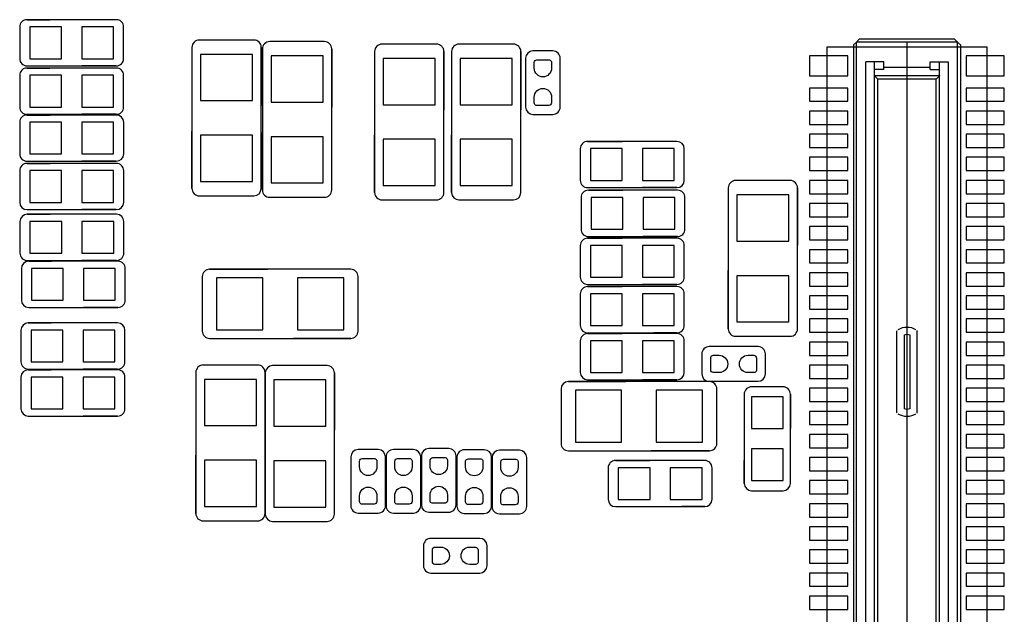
# Model space of a CAD drawing. Extents: x 24 to 161, y 5 to 143.
# Tile 10 of 14: x 66 to 83, y 26 to 36. Entities that reach past the tile are written whole.
import ezdxf

# ---------------------------------------------------------------- set-up
doc = ezdxf.new("R2010")
doc.units = 0
for name, color, linetype in [('PG_ASSEMBLY_BOTTOM', 211, 'CONTINUOUS'), ('PG_SILKSCREEN_BOTTOM', 243, 'CONTINUOUS'), ('PIN_BOTTOM', 1, 'CONTINUOUS')]:
    doc.layers.add(name, color=color, linetype=linetype)

msp = doc.modelspace()

# ---------------------------------------------------------------- linework, layer by layer
at = {"layer": 'PG_ASSEMBLY_BOTTOM'}
for points in [[(66.2305, 35.884104, 0.414534), (66.1035, 35.757104)], [(67.90309, 35.757104, 0.414537), (67.77609, 35.884104)], [(69.212714, 35.53079, 0.41449), (69.085714, 35.40379)], [(70.284594, 35.40379, 0.41425), (70.157594, 35.53079)], [(70.431914, 35.50539, 0.414336), (70.304914, 35.37839)], [(71.503794, 35.37839, 0.414558), (71.376794, 35.50539)], [(72.37476, 35.46094, 0.414506), (72.24776, 35.33394)], [(73.446386, 35.33394, 0.414626), (73.319386, 35.46094)], [(73.706482, 35.46094, 0.41438), (73.579482, 35.33394)], [(74.778362, 35.33394, 0.414374), (74.651362, 35.46094)], [(74.986388, 35.343592, 0.414121), (74.859388, 35.216592)], [(75.45959, 35.216592, 0.414552), (75.33259, 35.343592)], [(66.1035, 35.211004, 0.414672), (66.2305, 35.084004)], [(67.77609, 35.084004, 0.414675), (67.90309, 35.211004)], [(66.2305, 35.045904, 0.414303), (66.1035, 34.918904)], [(67.90309, 34.918904, 0.414306), (67.77609, 35.045904)], [(66.1035, 34.37255, 0.414512), (66.2305, 34.24555)], [(67.77609, 34.24555, 0.414515), (67.90309, 34.37255)], [(74.859388, 34.370518, 0.413876), (74.986388, 34.243518)], [(75.33259, 34.243518, 0.414306), (75.45959, 34.370518)], [(66.2305, 34.233104, 0.414217), (66.1035, 34.106104)], [(67.903344, 34.106104, 0.414075), (67.776344, 34.233104)], [(75.935078, 33.77565, 0.41429), (75.808078, 33.64865)], [(77.607922, 33.64865, 0.414118), (77.480922, 33.77565)], [(66.1035, 33.55975, 0.414352), (66.2305, 33.43275)], [(67.776344, 33.43275, 0.41421), (67.903344, 33.55975)], [(66.2305, 33.394904, 0.414389), (66.1035, 33.267904)], [(67.903344, 33.267904, 0.414247), (67.776344, 33.394904)], [(75.808078, 33.102296, 0.414309), (75.935078, 32.975296)], [(77.480922, 32.975296, 0.414137), (77.607922, 33.102296)], [(78.49616, 33.098486, 0.414383), (78.36916, 32.971486)], [(79.56804, 32.971486, 0.414611), (79.44104, 33.098486)], [(69.085714, 32.96031, 0.4143), (69.212714, 32.83331)], [(70.157594, 32.83331, 0.41406), (70.284594, 32.96031)], [(70.304914, 32.935164, 0.414383), (70.431914, 32.808164)], [(71.376794, 32.808164, 0.414604), (71.503794, 32.935164)], [(75.947016, 32.929322, 0.414315), (75.820016, 32.802322)], [(77.619606, 32.802322, 0.414281), (77.492606, 32.929322)], [(72.24776, 32.89046, 0.414315), (72.37476, 32.76346)], [(73.319386, 32.76346, 0.414435), (73.446386, 32.89046)], [(73.579482, 32.89046, 0.414177), (73.706482, 32.76346)], [(74.651362, 32.76346, 0.41417), (74.778362, 32.89046)], [(66.1035, 32.72155, 0.41418), (66.2305, 32.59455)], [(67.776344, 32.59455, 0.414038), (67.903344, 32.72155)], [(66.233548, 32.513524, 0.413989), (66.106548, 32.386524)], [(67.906392, 32.386524, 0.41418), (67.779392, 32.513524)], [(75.820016, 32.255968, 0.414537), (75.947016, 32.128968)], [(77.492606, 32.128968, 0.414503), (77.619606, 32.255968)], [(75.935078, 32.098996, 0.414537), (75.808078, 31.971996)], [(77.607922, 31.971996, 0.414364), (77.480922, 32.098996)], [(66.106548, 31.84017, 0.414247), (66.233548, 31.71317)], [(67.779392, 31.71317, 0.414438), (67.906392, 31.84017)], [(66.258948, 31.700724, 0.414207), (66.131948, 31.573724)], [(67.931792, 31.573724, 0.414398), (67.804792, 31.700724)], [(69.39026, 31.56204, 0.414214), (69.26326, 31.43504)], [(71.96074, 31.43504, 0.414214), (71.83374, 31.56204)], [(75.808078, 31.425896, 0.414454), (75.935078, 31.298896)], [(77.480922, 31.298896, 0.414281), (77.607922, 31.425896)], [(75.935078, 31.260796, 0.414534), (75.808078, 31.133796)], [(77.607922, 31.133796, 0.414293), (77.480922, 31.260796)], [(66.131948, 31.02737, 0.414029), (66.258948, 30.90037)], [(67.804792, 30.90037, 0.41422), (67.931792, 31.02737)], [(66.252598, 30.633162, 0.414081), (66.125598, 30.506162)], [(67.925442, 30.506162, 0.414137), (67.798442, 30.633162)], [(75.808078, 30.587696, 0.414524), (75.935078, 30.460696)], [(77.480922, 30.460696, 0.414284), (77.607922, 30.587696)], [(78.36916, 30.52826, 0.41433), (78.49616, 30.40126)], [(79.44104, 30.40126, 0.414558), (79.56804, 30.52826)], [(69.26326, 30.49016, 0.414214), (69.39026, 30.36316)], [(71.83374, 30.36316, 0.414214), (71.96074, 30.49016)], [(75.935078, 30.44825, 0.414377), (75.808078, 30.32125)], [(77.607922, 30.32125, 0.41437), (77.480922, 30.44825)], [(78.037944, 30.221174, 0.414635), (77.910944, 30.094174)], [(79.011018, 30.094174, 0.414223), (78.884018, 30.221174)], [(66.125598, 29.959808, 0.41429), (66.252598, 29.832808)], [(67.798442, 29.832808, 0.414346), (67.925442, 29.959808)], [(69.279008, 29.901896, 0.414398), (69.152008, 29.774896)], [(70.350634, 29.774896, 0.414364), (70.223634, 29.901896)], [(70.480428, 29.893006, 0.414164), (70.353428, 29.766006)], [(71.552308, 29.766006, 0.41438), (71.425308, 29.893006)], [(66.252598, 29.820362, 0.414195), (66.125598, 29.693362)], [(67.925442, 29.693362, 0.41425), (67.798442, 29.820362)], [(75.808078, 29.774896, 0.414057), (75.935078, 29.647896)], [(77.480922, 29.647896, 0.414051), (77.607922, 29.774896)], [(77.910944, 29.747972, 0.414204), (78.037944, 29.620972)], [(78.884018, 29.620972, 0.413793), (79.011018, 29.747972)], [(75.60056, 29.616908, 0.414048), (75.47356, 29.489908)], [(78.17104, 29.489908, 0.414281), (78.04404, 29.616908)], [(78.771496, 29.525722, 0.414457), (78.644496, 29.398722)], [(79.44485, 29.398722, 0.414241), (79.31785, 29.525722)], [(66.125598, 29.147008, 0.414177), (66.252598, 29.020008)], [(67.798442, 29.020008, 0.414232), (67.925442, 29.147008)], [(75.47356, 28.545028, 0.414269), (75.60056, 28.418028)], [(78.04404, 28.418028, 0.414503), (78.17104, 28.545028)], [(71.962772, 28.439364, 0.414186), (71.835772, 28.312364)], [(72.435974, 28.312364, 0.414112), (72.308974, 28.439364)], [(72.572372, 28.439364, 0.414229), (72.445372, 28.312364)], [(73.045574, 28.312364, 0.414051), (72.918574, 28.439364)], [(73.183496, 28.454604, 0.414189), (73.056496, 28.327604)], [(73.656698, 28.327604, 0.414423), (73.529698, 28.454604)], [(73.799192, 28.43403, 0.414321), (73.672192, 28.30703)], [(74.272394, 28.30703, 0.413903), (74.145394, 28.43403)], [(74.40676, 28.427934, 0.413934), (74.27976, 28.300934)], [(74.879962, 28.300934, 0.414173), (74.752962, 28.427934)], [(76.416408, 28.250388, 0.414263), (76.289408, 28.123388)], [(78.089252, 28.123388, 0.414417), (77.962252, 28.250388)], [(78.644496, 27.852878, 0.414186), (78.771496, 27.725878)], [(79.31785, 27.725878, 0.413971), (79.44485, 27.852878)], [(71.835772, 27.46629, 0.414315), (71.962772, 27.33929)], [(72.308974, 27.33929, 0.414241), (72.435974, 27.46629)], [(72.445372, 27.46629, 0.414377), (72.572372, 27.33929)], [(72.918574, 27.33929, 0.414198), (73.045574, 27.46629)], [(73.056496, 27.48153, 0.414005), (73.183496, 27.35453)], [(73.529698, 27.35453, 0.414238), (73.656698, 27.48153)], [(73.672192, 27.460956, 0.414524), (73.799192, 27.333956)], [(74.145394, 27.333956, 0.414106), (74.272394, 27.460956)], [(74.27976, 27.45486, 0.414253), (74.40676, 27.32786)], [(74.752962, 27.32786, 0.414494), (74.879962, 27.45486)], [(76.289408, 27.577034, 0.414011), (76.416408, 27.450034)], [(77.962252, 27.450034, 0.414164), (78.089252, 27.577034)], [(69.152008, 27.331416, 0.414577), (69.279008, 27.204416)], [(70.223634, 27.204416, 0.414543), (70.350634, 27.331416)], [(70.353428, 27.322526, 0.41417), (70.480428, 27.195526)], [(71.425308, 27.195526, 0.414386), (71.552308, 27.322526)], [(73.220072, 26.900124, 0.414315), (73.093072, 26.773124)], [(74.193146, 26.773124, 0.413995), (74.066146, 26.900124)], [(73.093072, 26.426922, 0.414432), (73.220072, 26.299922)], [(74.066146, 26.299922, 0.414112), (74.193146, 26.426922)]]:
    msp.add_lwpolyline(points, format="xyb", dxfattribs=at)
for points in [[(67.77609, 35.884104), (66.2305, 35.884104)], [(66.1035, 35.757104), (66.1035, 35.211004)], [(67.90309, 35.211004), (67.90309, 35.757104)], [(70.157594, 35.53079), (69.212714, 35.53079)], [(71.376794, 35.50539), (70.431914, 35.50539)], [(73.319386, 35.46094), (72.37476, 35.46094)], [(74.651362, 35.46094), (73.706482, 35.46094)], [(69.085714, 35.40379), (69.085714, 32.96031)], [(70.284594, 32.96031), (70.284594, 35.40379)], [(70.304914, 35.37839), (70.304914, 32.935164)], [(71.503794, 32.935164), (71.503794, 35.37839)], [(72.24776, 35.33394), (72.24776, 32.89046)], [(73.446386, 32.89046), (73.446386, 35.33394)], [(73.579482, 35.33394), (73.579482, 32.89046)], [(74.778362, 32.89046), (74.778362, 35.33394)], [(75.33259, 35.343592), (74.986388, 35.343592)], [(74.859388, 35.216592), (74.859388, 34.370518)], [(75.45959, 34.370518), (75.45959, 35.216592)], [(66.2305, 35.084004), (67.77609, 35.084004)], [(67.77609, 35.045904), (66.2305, 35.045904)], [(66.1035, 34.918904), (66.1035, 34.37255)], [(67.90309, 34.37255), (67.90309, 34.918904)], [(66.1035, 34.106104), (66.1035, 33.55975)], [(66.2305, 34.24555), (67.77609, 34.24555)], [(67.776344, 34.233104), (66.2305, 34.233104)], [(67.903344, 33.55975), (67.903344, 34.106104)], [(74.986388, 34.243518), (75.33259, 34.243518)], [(77.480922, 33.77565), (75.935078, 33.77565)], [(75.808078, 33.64865), (75.808078, 33.102296)], [(77.607922, 33.102296), (77.607922, 33.64865)], [(66.2305, 33.43275), (67.776344, 33.43275)], [(66.1035, 33.267904), (66.1035, 32.72155)], [(67.776344, 33.394904), (66.2305, 33.394904)], [(67.903344, 32.72155), (67.903344, 33.267904)], [(79.44104, 33.098486), (78.49616, 33.098486)], [(75.935078, 32.975296), (77.480922, 32.975296)], [(77.492606, 32.929322), (75.947016, 32.929322)], [(78.36916, 32.971486), (78.36916, 30.52826)], [(79.56804, 30.52826), (79.56804, 32.971486)], [(69.212714, 32.83331), (70.157594, 32.83331)], [(70.431914, 32.808164), (71.376794, 32.808164)], [(72.37476, 32.76346), (73.319386, 32.76346)], [(73.706482, 32.76346), (74.651362, 32.76346)], [(75.820016, 32.802322), (75.820016, 32.255968)], [(77.619606, 32.255968), (77.619606, 32.802322)], [(66.2305, 32.59455), (67.776344, 32.59455)], [(66.106548, 32.386524), (66.106548, 31.84017)], [(67.779392, 32.513524), (66.233548, 32.513524)], [(67.906392, 31.84017), (67.906392, 32.386524)], [(77.480922, 32.098996), (75.935078, 32.098996)], [(75.947016, 32.128968), (77.492606, 32.128968)], [(75.808078, 31.971996), (75.808078, 31.425896)], [(77.607922, 31.425896), (77.607922, 31.971996)], [(66.233548, 31.71317), (67.779392, 31.71317)], [(66.131948, 31.573724), (66.131948, 31.02737)], [(67.804792, 31.700724), (66.258948, 31.700724)], [(67.931792, 31.02737), (67.931792, 31.573724)], [(71.83374, 31.56204), (69.39026, 31.56204)], [(69.26326, 31.43504), (69.26326, 30.49016)], [(71.96074, 30.49016), (71.96074, 31.43504)], [(75.935078, 31.298896), (77.480922, 31.298896)], [(77.480922, 31.260796), (75.935078, 31.260796)], [(75.808078, 31.133796), (75.808078, 30.587696)], [(77.607922, 30.587696), (77.607922, 31.133796)], [(66.258948, 30.90037), (67.804792, 30.90037)], [(67.798442, 30.633162), (66.252598, 30.633162)], [(66.125598, 30.506162), (66.125598, 29.959808)], [(67.925442, 29.959808), (67.925442, 30.506162)], [(69.39026, 30.36316), (71.83374, 30.36316)], [(75.935078, 30.460696), (77.480922, 30.460696)], [(77.480922, 30.44825), (75.935078, 30.44825)], [(78.49616, 30.40126), (79.44104, 30.40126)], [(75.808078, 30.32125), (75.808078, 29.774896)], [(77.607922, 29.774896), (77.607922, 30.32125)], [(78.884018, 30.221174), (78.037944, 30.221174)], [(77.910944, 30.094174), (77.910944, 29.747972)], [(79.011018, 29.747972), (79.011018, 30.094174)], [(66.252598, 29.832808), (67.798442, 29.832808)], [(70.223634, 29.901896), (69.279008, 29.901896)], [(71.425308, 29.893006), (70.480428, 29.893006)], [(66.125598, 29.693362), (66.125598, 29.147008)], [(67.798442, 29.820362), (66.252598, 29.820362)], [(67.925442, 29.147008), (67.925442, 29.693362)], [(69.152008, 29.774896), (69.152008, 27.331416)], [(70.350634, 27.331416), (70.350634, 29.774896)], [(70.353428, 29.766006), (70.353428, 27.322526)], [(71.552308, 27.322526), (71.552308, 29.766006)], [(75.47356, 29.489908), (75.47356, 28.545028)], [(78.04404, 29.616908), (75.60056, 29.616908)], [(75.935078, 29.647896), (77.480922, 29.647896)], [(78.037944, 29.620972), (78.884018, 29.620972)], [(78.17104, 28.545028), (78.17104, 29.489908)], [(79.31785, 29.525722), (78.771496, 29.525722)], [(78.644496, 29.398722), (78.644496, 27.852878)], [(79.44485, 27.852878), (79.44485, 29.398722)], [(66.252598, 29.020008), (67.798442, 29.020008)], [(71.835772, 28.312364), (71.835772, 27.46629)], [(72.308974, 28.439364), (71.962772, 28.439364)], [(72.435974, 27.46629), (72.435974, 28.312364)], [(72.445372, 28.312364), (72.445372, 27.46629)], [(72.918574, 28.439364), (72.572372, 28.439364)], [(73.045574, 27.46629), (73.045574, 28.312364)], [(73.056496, 28.327604), (73.056496, 27.48153)], [(73.529698, 28.454604), (73.183496, 28.454604)], [(73.656698, 27.48153), (73.656698, 28.327604)], [(73.672192, 28.30703), (73.672192, 27.460956)], [(74.145394, 28.43403), (73.799192, 28.43403)], [(74.272394, 27.460956), (74.272394, 28.30703)], [(74.27976, 28.300934), (74.27976, 27.45486)], [(74.752962, 28.427934), (74.40676, 28.427934)], [(74.879962, 27.45486), (74.879962, 28.300934)], [(75.60056, 28.418028), (78.04404, 28.418028)], [(76.289408, 28.123388), (76.289408, 27.577034)], [(77.962252, 28.250388), (76.416408, 28.250388)], [(78.089252, 27.577034), (78.089252, 28.123388)], [(78.771496, 27.725878), (79.31785, 27.725878)], [(76.416408, 27.450034), (77.962252, 27.450034)], [(71.962772, 27.33929), (72.308974, 27.33929)], [(72.572372, 27.33929), (72.918574, 27.33929)], [(73.183496, 27.35453), (73.529698, 27.35453)], [(73.799192, 27.333956), (74.145394, 27.333956)], [(74.40676, 27.32786), (74.752962, 27.32786)], [(69.279008, 27.204416), (70.223634, 27.204416)], [(70.480428, 27.195526), (71.425308, 27.195526)], [(73.093072, 26.773124), (73.093072, 26.426922)], [(74.066146, 26.900124), (73.220072, 26.900124)], [(74.193146, 26.426922), (74.193146, 26.773124)], [(73.220072, 26.299922), (74.066146, 26.299922)]]:
    msp.add_lwpolyline(points, dxfattribs=at)
msp.add_lwpolyline([(82.842354, 35.415474), (82.842354, 14.155674), (80.08239, 14.155674), (80.08239, 35.415474)], close=True, dxfattribs=at)
at = {"layer": 'PG_SILKSCREEN_BOTTOM'}
for points in [[(66.2305, 35.884104, 0.414534), (66.1035, 35.757104)], [(67.90309, 35.757104, 0.414537), (67.77609, 35.884104)], [(69.212714, 35.53079, 0.41449), (69.085714, 35.40379)], [(70.284594, 35.40379, 0.41425), (70.157594, 35.53079)], [(70.431914, 35.50539, 0.414336), (70.304914, 35.37839)], [(71.503794, 35.37839, 0.414558), (71.376794, 35.50539)], [(72.37476, 35.46094, 0.414506), (72.24776, 35.33394)], [(73.446386, 35.33394, 0.414626), (73.319386, 35.46094)], [(73.706482, 35.46094, 0.41438), (73.579482, 35.33394)], [(74.778362, 35.33394, 0.414374), (74.651362, 35.46094)], [(66.1035, 35.211004, 0.414672), (66.2305, 35.084004)], [(67.77609, 35.084004, 0.414675), (67.90309, 35.211004)], [(66.2305, 35.045904, 0.414303), (66.1035, 34.918904)], [(67.90309, 34.918904, 0.414306), (67.77609, 35.045904)], [(66.1035, 34.37255, 0.414512), (66.2305, 34.24555)], [(67.77609, 34.24555, 0.414515), (67.90309, 34.37255)], [(66.2305, 34.233104, 0.414217), (66.1035, 34.106104)], [(67.903344, 34.106104, 0.414075), (67.776344, 34.233104)], [(75.935078, 33.77565, 0.41429), (75.808078, 33.64865)], [(77.607922, 33.64865, 0.414118), (77.480922, 33.77565)], [(66.1035, 33.55975, 0.414352), (66.2305, 33.43275)], [(67.776344, 33.43275, 0.41421), (67.903344, 33.55975)], [(66.2305, 33.394904, 0.414389), (66.1035, 33.267904)], [(67.903344, 33.267904, 0.414247), (67.776344, 33.394904)], [(75.808078, 33.102296, 0.414309), (75.935078, 32.975296)], [(77.480922, 32.975296, 0.414137), (77.607922, 33.102296)], [(78.49616, 33.098486, 0.414383), (78.36916, 32.971486)], [(79.56804, 32.971486, 0.414611), (79.44104, 33.098486)], [(69.085714, 32.96031, 0.4143), (69.212714, 32.83331)], [(70.157594, 32.83331, 0.41406), (70.284594, 32.96031)], [(70.304914, 32.935164, 0.414383), (70.431914, 32.808164)], [(71.376794, 32.808164, 0.414604), (71.503794, 32.935164)], [(75.947016, 32.929322, 0.414315), (75.820016, 32.802322)], [(77.619606, 32.802322, 0.414281), (77.492606, 32.929322)], [(72.24776, 32.89046, 0.414315), (72.37476, 32.76346)], [(73.319386, 32.76346, 0.414435), (73.446386, 32.89046)], [(73.579482, 32.89046, 0.414177), (73.706482, 32.76346)], [(74.651362, 32.76346, 0.41417), (74.778362, 32.89046)], [(66.1035, 32.72155, 0.41418), (66.2305, 32.59455)], [(67.776344, 32.59455, 0.414038), (67.903344, 32.72155)], [(66.233548, 32.513524, 0.413989), (66.106548, 32.386524)], [(67.906392, 32.386524, 0.41418), (67.779392, 32.513524)], [(75.820016, 32.255968, 0.414537), (75.947016, 32.128968)], [(77.492606, 32.128968, 0.414503), (77.619606, 32.255968)], [(75.935078, 32.098996, 0.414537), (75.808078, 31.971996)], [(77.607922, 31.971996, 0.414364), (77.480922, 32.098996)], [(66.106548, 31.84017, 0.414247), (66.233548, 31.71317)], [(67.779392, 31.71317, 0.414438), (67.906392, 31.84017)], [(66.258948, 31.700724, 0.414207), (66.131948, 31.573724)], [(67.931792, 31.573724, 0.414398), (67.804792, 31.700724)], [(69.39026, 31.56204, 0.414214), (69.26326, 31.43504)], [(71.96074, 31.43504, 0.414214), (71.83374, 31.56204)], [(75.808078, 31.425896, 0.414454), (75.935078, 31.298896)], [(77.480922, 31.298896, 0.414281), (77.607922, 31.425896)], [(75.935078, 31.260796, 0.414534), (75.808078, 31.133796)], [(77.607922, 31.133796, 0.414293), (77.480922, 31.260796)], [(66.131948, 31.02737, 0.414029), (66.258948, 30.90037)], [(67.804792, 30.90037, 0.41422), (67.931792, 31.02737)], [(66.252598, 30.633162, 0.414081), (66.125598, 30.506162)], [(67.925442, 30.506162, 0.414137), (67.798442, 30.633162)], [(75.808078, 30.587696, 0.414524), (75.935078, 30.460696)], [(77.480922, 30.460696, 0.414284), (77.607922, 30.587696)], [(78.36916, 30.52826, 0.41433), (78.49616, 30.40126)], [(79.44104, 30.40126, 0.414558), (79.56804, 30.52826)], [(81.312258, 30.520386, -0.268148), (81.612486, 30.520386)], [(69.26326, 30.49016, 0.414214), (69.39026, 30.36316)], [(71.83374, 30.36316, 0.414214), (71.96074, 30.49016)], [(75.935078, 30.44825, 0.414377), (75.808078, 30.32125)], [(77.607922, 30.32125, 0.41437), (77.480922, 30.44825)], [(81.287366, 30.477206, -0.125635), (81.293462, 30.501082)], [(81.412334, 30.428184, -0.146109), (81.51241, 30.428184)], [(81.631282, 30.501082, -0.12572), (81.637378, 30.477206)], [(66.125598, 29.959808, 0.41429), (66.252598, 29.832808)], [(67.798442, 29.832808, 0.414346), (67.925442, 29.959808)], [(69.279008, 29.901896, 0.414398), (69.152008, 29.774896)], [(70.350634, 29.774896, 0.414364), (70.223634, 29.901896)], [(70.480428, 29.893006, 0.414164), (70.353428, 29.766006)], [(71.552308, 29.766006, 0.41438), (71.425308, 29.893006)], [(66.252598, 29.820362, 0.414195), (66.125598, 29.693362)], [(67.925442, 29.693362, 0.41425), (67.798442, 29.820362)], [(75.808078, 29.774896, 0.414057), (75.935078, 29.647896)], [(77.480922, 29.647896, 0.414051), (77.607922, 29.774896)], [(75.60056, 29.616908, 0.414048), (75.47356, 29.489908)], [(78.17104, 29.489908, 0.414281), (78.04404, 29.616908)], [(78.771496, 29.525722, 0.414457), (78.644496, 29.398722)], [(79.44485, 29.398722, 0.414241), (79.31785, 29.525722)], [(66.125598, 29.147008, 0.414177), (66.252598, 29.020008)], [(67.798442, 29.020008, 0.414232), (67.925442, 29.147008)], [(81.293462, 29.070046, -0.126279), (81.287366, 29.094176)], [(81.612486, 29.050742, -0.268059), (81.312258, 29.050742)], [(81.51241, 29.142944, -0.146026), (81.412334, 29.142944)], [(81.637378, 29.094176, -0.126364), (81.631282, 29.070046)], [(75.47356, 28.545028, 0.414269), (75.60056, 28.418028)], [(78.04404, 28.418028, 0.414503), (78.17104, 28.545028)], [(76.416408, 28.250388, 0.414263), (76.289408, 28.123388)], [(78.089252, 28.123388, 0.414417), (77.962252, 28.250388)], [(78.644496, 27.852878, 0.414186), (78.771496, 27.725878)], [(79.31785, 27.725878, 0.413971), (79.44485, 27.852878)], [(76.289408, 27.577034, 0.414011), (76.416408, 27.450034)], [(77.962252, 27.450034, 0.414164), (78.089252, 27.577034)], [(69.152008, 27.331416, 0.414577), (69.279008, 27.204416)], [(70.223634, 27.204416, 0.414543), (70.350634, 27.331416)], [(70.353428, 27.322526, 0.41417), (70.480428, 27.195526)], [(71.425308, 27.195526, 0.414386), (71.552308, 27.322526)]]:
    msp.add_lwpolyline(points, format="xyb", dxfattribs=at)
for points in [[(66.2305, 35.884104), (66.62801, 35.884104)], [(67.77609, 35.884104), (67.37858, 35.884104)], [(66.1035, 35.757104), (66.1035, 35.211004)], [(67.90309, 35.211004), (67.90309, 35.757104)], [(70.157594, 35.53079), (69.212714, 35.53079)], [(71.376794, 35.50539), (70.431914, 35.50539)], [(73.319386, 35.46094), (72.37476, 35.46094)], [(74.651362, 35.46094), (73.706482, 35.46094)], [(80.587342, 35.495484), (80.537304, 35.4457)], [(80.587342, 35.495484), (80.63738, 35.545522)], [(82.337402, 35.495484), (80.587342, 35.495484)], [(80.587342, 14.075664), (80.587342, 35.495484)], [(82.287364, 35.545522), (80.63738, 35.545522)], [(81.462372, 35.495484), (81.462372, 14.02588)], [(82.337402, 35.495484), (82.287364, 35.545522)], [(82.337402, 14.075664), (82.337402, 35.495484)], [(82.38744, 35.4457), (82.337402, 35.495484)], [(69.085714, 35.40379), (69.085714, 34.394394)], [(70.284594, 35.40379), (70.284594, 34.394394)], [(70.304914, 35.37839), (70.304914, 34.368994)], [(71.503794, 35.37839), (71.503794, 34.368994)], [(72.24776, 35.33394), (72.24776, 34.324544)], [(73.446386, 35.33394), (73.446386, 34.324544)], [(73.579482, 35.33394), (73.579482, 34.324544)], [(74.778362, 35.33394), (74.778362, 34.324544)], [(80.537304, 35.4457), (80.537304, 14.125448)], [(82.38744, 35.4457), (82.38744, 14.125448)], [(80.747362, 14.415516), (80.747362, 35.155632)], [(81.062322, 35.155632), (80.747362, 35.155632)], [(80.897476, 14.415516), (80.897476, 35.155632)], [(81.062322, 35.055556), (81.062322, 35.155632)], [(81.862422, 35.055556), (81.862422, 35.155632)], [(81.862422, 35.155632), (82.177382, 35.155632)], [(82.027268, 14.415516), (82.027268, 35.155632)], [(82.177382, 35.155632), (82.177382, 14.415516)], [(66.2305, 35.084004), (66.828162, 35.084004)], [(66.2305, 35.045904), (66.62801, 35.045904)], [(67.77609, 35.084004), (67.178682, 35.084004)], [(67.77609, 35.045904), (67.37858, 35.045904)], [(81.062322, 35.020758), (80.897476, 35.020758)], [(81.862422, 35.055556), (81.062322, 35.055556)], [(81.062322, 35.020758), (81.062322, 35.055556)], [(81.862422, 35.020758), (81.862422, 35.055556)], [(81.862422, 35.020758), (82.027268, 35.020758)], [(66.1035, 34.918904), (66.1035, 34.37255)], [(67.90309, 34.37255), (67.90309, 34.918904)], [(80.897476, 34.915856), (80.897476, 34.91611)], [(80.897476, 34.915348), (80.897476, 34.915856)], [(80.897476, 34.915094), (80.897476, 34.915348)], [(80.89773, 34.91484), (80.897476, 34.915094)], [(80.897984, 34.914586), (80.89773, 34.91484)], [(80.898238, 34.914332), (80.897984, 34.914586)], [(82.026506, 34.914332), (80.898238, 34.914332)], [(80.901032, 34.911538), (80.898238, 34.914332)], [(80.90535, 34.90722), (80.901032, 34.911538)], [(80.911446, 34.901378), (80.90535, 34.90722)], [(80.918812, 34.893758), (80.911446, 34.901378)], [(80.927448, 34.885122), (80.918812, 34.893758)], [(80.936846, 34.875978), (80.927448, 34.885122)], [(80.947006, 34.865564), (80.936846, 34.875978)], [(80.95742, 34.85515), (80.947006, 34.865564)], [(80.95742, 14.715998), (80.95742, 34.85515)], [(81.967324, 34.85515), (80.95742, 34.85515)], [(81.967324, 34.85515), (81.977738, 34.865564)], [(81.967324, 14.715998), (81.967324, 34.85515)], [(81.977738, 34.865564), (81.987898, 34.875978)], [(81.987898, 34.875978), (81.997296, 34.885122)], [(81.997296, 34.885122), (82.005932, 34.893758)], [(82.005932, 34.893758), (82.013298, 34.901378)], [(82.013298, 34.901378), (82.019394, 34.90722)], [(82.019394, 34.90722), (82.023712, 34.911538)], [(82.023712, 34.911538), (82.026506, 34.914332)], [(82.02676, 34.914586), (82.026506, 34.914332)], [(82.027014, 34.91484), (82.02676, 34.914586)], [(82.027268, 34.915094), (82.027014, 34.91484)], [(82.027268, 34.91611), (82.027268, 34.915856)], [(82.027268, 34.915856), (82.027268, 34.915348)], [(82.027268, 34.915348), (82.027268, 34.915094)], [(66.1035, 34.106104), (66.1035, 33.55975)], [(66.2305, 34.24555), (66.828162, 34.24555)], [(66.2305, 34.233104), (66.628264, 34.233104)], [(67.77609, 34.24555), (67.178682, 34.24555)], [(67.776344, 34.233104), (67.37858, 34.233104)], [(67.903344, 33.55975), (67.903344, 34.106104)], [(69.085714, 32.96031), (69.085714, 33.952942)], [(70.284594, 32.96031), (70.284594, 33.952942)], [(70.304914, 32.935164), (70.304914, 33.927542)], [(71.503794, 32.935164), (71.503794, 33.927542)], [(72.24776, 32.89046), (72.24776, 33.883092)], [(73.446386, 32.89046), (73.446386, 33.883092)], [(73.579482, 32.89046), (73.579482, 33.883092)], [(74.778362, 32.89046), (74.778362, 33.883092)], [(75.935078, 33.77565), (76.53274, 33.77565)], [(77.480922, 33.77565), (76.88326, 33.77565)], [(75.808078, 33.64865), (75.808078, 33.102296)], [(77.607922, 33.102296), (77.607922, 33.64865)], [(66.2305, 33.43275), (66.828162, 33.43275)], [(67.776344, 33.43275), (67.178682, 33.43275)], [(66.1035, 33.267904), (66.1035, 32.72155)], [(66.2305, 33.394904), (66.628264, 33.394904)], [(67.776344, 33.394904), (67.37858, 33.394904)], [(67.903344, 32.72155), (67.903344, 33.267904)], [(79.44104, 33.098486), (78.49616, 33.098486)], [(75.935078, 32.975296), (76.53274, 32.975296)], [(75.947016, 32.929322), (76.544424, 32.929322)], [(77.480922, 32.975296), (76.88326, 32.975296)], [(77.492606, 32.929322), (76.894944, 32.929322)], [(78.36916, 32.971486), (78.36916, 31.979108)], [(79.56804, 32.971486), (79.56804, 31.979108)], [(69.212714, 32.83331), (70.157594, 32.83331)], [(70.431914, 32.808164), (71.376794, 32.808164)], [(72.37476, 32.76346), (73.319386, 32.76346)], [(73.706482, 32.76346), (74.651362, 32.76346)], [(75.820016, 32.802322), (75.820016, 32.255968)], [(77.619606, 32.255968), (77.619606, 32.802322)], [(66.2305, 32.59455), (66.828162, 32.59455)], [(67.776344, 32.59455), (67.178682, 32.59455)], [(66.106548, 32.386524), (66.106548, 31.84017)], [(66.233548, 32.513524), (66.631312, 32.513524)], [(67.779392, 32.513524), (67.381882, 32.513524)], [(67.906392, 31.84017), (67.906392, 32.386524)], [(75.935078, 32.098996), (76.53274, 32.098996)], [(75.947016, 32.128968), (76.544424, 32.128968)], [(77.480922, 32.098996), (76.88326, 32.098996)], [(77.492606, 32.128968), (76.894944, 32.128968)], [(75.808078, 31.971996), (75.808078, 31.425896)], [(77.607922, 31.425896), (77.607922, 31.971996)], [(66.233548, 31.71317), (66.83121, 31.71317)], [(67.779392, 31.71317), (67.18173, 31.71317)], [(66.131948, 31.573724), (66.131948, 31.02737)], [(66.258948, 31.700724), (66.656712, 31.700724)], [(67.804792, 31.700724), (67.407282, 31.700724)], [(67.931792, 31.02737), (67.931792, 31.573724)], [(69.39026, 31.56204), (70.399656, 31.56204)], [(71.83374, 31.56204), (70.841108, 31.56204)], [(78.36916, 30.52826), (78.36916, 31.537656)], [(79.56804, 30.52826), (79.56804, 31.537656)], [(69.26326, 31.43504), (69.26326, 30.49016)], [(71.96074, 30.49016), (71.96074, 31.43504)], [(75.935078, 31.298896), (76.53274, 31.298896)], [(75.935078, 31.260796), (76.53274, 31.260796)], [(77.480922, 31.260796), (76.883006, 31.260796)], [(77.480922, 31.298896), (76.88326, 31.298896)], [(75.808078, 31.133796), (75.808078, 30.587696)], [(77.607922, 30.587696), (77.607922, 31.133796)], [(66.258948, 30.90037), (66.85661, 30.90037)], [(67.804792, 30.90037), (67.20713, 30.90037)], [(66.252598, 30.633162), (66.650362, 30.633162)], [(67.798442, 30.633162), (67.400932, 30.633162)], [(66.125598, 30.506162), (66.125598, 29.959808)], [(67.925442, 29.959808), (67.925442, 30.506162)], [(69.39026, 30.36316), (70.399656, 30.36316)], [(71.83374, 30.36316), (70.841108, 30.36316)], [(75.935078, 30.460696), (76.332588, 30.460696)], [(75.935078, 30.44825), (76.53274, 30.44825)], [(77.480922, 30.44825), (76.88326, 30.44825)], [(77.480922, 30.460696), (77.083158, 30.460696)], [(78.49616, 30.40126), (79.44104, 30.40126)], [(81.287366, 29.094176), (81.287366, 30.477206)], [(81.412334, 30.428184), (81.412334, 29.142944)], [(81.51241, 30.428184), (81.51241, 29.142944)], [(81.637378, 29.094176), (81.637378, 30.477206)], [(75.808078, 30.32125), (75.808078, 29.774896)], [(77.607922, 29.774896), (77.607922, 30.32125)], [(66.252598, 29.832808), (66.85026, 29.832808)], [(67.798442, 29.832808), (67.20078, 29.832808)], [(70.223634, 29.901896), (69.279008, 29.901896)], [(71.425308, 29.893006), (70.480428, 29.893006)], [(66.125598, 29.693362), (66.125598, 29.147008)], [(66.252598, 29.820362), (66.650362, 29.820362)], [(67.798442, 29.820362), (67.400932, 29.820362)], [(67.925442, 29.147008), (67.925442, 29.693362)], [(69.152008, 29.774896), (69.152008, 28.782264)], [(70.350634, 29.774896), (70.350634, 28.782264)], [(70.353428, 29.766006), (70.353428, 28.773374)], [(71.552308, 29.766006), (71.552308, 28.773374)], [(75.47356, 29.489908), (75.47356, 28.545028)], [(75.60056, 29.616908), (76.593192, 29.616908)], [(75.935078, 29.647896), (76.53274, 29.647896)], [(77.480922, 29.647896), (76.88326, 29.647896)], [(78.04404, 29.616908), (77.034644, 29.616908)], [(78.17104, 28.545028), (78.17104, 29.489908)], [(79.31785, 29.525722), (78.771496, 29.525722)], [(78.644496, 29.398722), (78.644496, 29.001212)], [(79.44485, 29.398722), (79.44485, 28.801314)], [(66.252598, 29.020008), (66.85026, 29.020008)], [(67.798442, 29.020008), (67.20078, 29.020008)], [(69.152008, 27.331416), (69.152008, 28.340812)], [(70.350634, 27.331416), (70.350634, 28.340812)], [(70.353428, 27.322526), (70.353428, 28.331922)], [(71.552308, 27.322526), (71.552308, 28.331922)], [(75.60056, 28.418028), (76.593192, 28.418028)], [(78.04404, 28.418028), (77.034644, 28.418028)], [(79.44485, 27.852878), (79.44485, 28.450794)], [(76.289408, 28.123388), (76.289408, 27.577034)], [(76.416408, 28.250388), (77.01407, 28.250388)], [(77.962252, 28.250388), (77.36459, 28.250388)], [(78.089252, 27.577034), (78.089252, 28.123388)], [(78.644496, 27.852878), (78.644496, 28.250642)], [(78.771496, 27.725878), (79.31785, 27.725878)], [(76.416408, 27.450034), (76.814172, 27.450034)], [(77.962252, 27.450034), (77.564488, 27.450034)], [(69.279008, 27.204416), (70.223634, 27.204416)], [(70.480428, 27.195526), (71.425308, 27.195526)]]:
    msp.add_lwpolyline(points, dxfattribs=at)
at = {"layer": 'PIN_BOTTOM'}
for points in [[(66.278379, 35.758755), (66.278379, 35.208845), (66.828289, 35.208845), (66.828289, 35.758755)], [(67.178555, 35.758755), (67.178555, 35.208845), (67.728465, 35.208845), (67.728465, 35.758755)], [(70.135115, 35.282124), (69.235193, 35.282124), (69.235193, 34.482024), (70.135115, 34.482024)], [(71.354315, 35.256724), (70.454393, 35.256724), (70.454393, 34.456624), (71.354315, 34.456624)], [(73.297161, 35.212274), (72.397239, 35.212274), (72.397239, 34.412174), (73.297161, 34.412174)], [(74.628883, 35.212274), (73.728961, 35.212274), (73.728961, 34.412174), (74.628883, 34.412174)], [(80.437482, 35.260534), (79.77759, 35.260534), (79.77759, 34.910522), (80.437482, 34.910522)], [(83.147154, 35.260534), (82.487262, 35.260534), (82.487262, 34.910522), (83.147154, 34.910522)], [(66.278379, 34.920555), (66.278379, 34.370645), (66.828289, 34.370645), (66.828289, 34.920555)], [(67.178555, 34.920555), (67.178555, 34.370645), (67.728465, 34.370645), (67.728465, 34.920555)], [(80.437482, 34.700718), (79.77759, 34.700718), (79.77759, 34.470594), (80.437482, 34.470594)], [(83.147154, 34.700718), (82.487262, 34.700718), (82.487262, 34.470594), (83.147154, 34.470594)], [(80.437482, 34.300668), (79.77759, 34.300668), (79.77759, 34.070544), (80.437482, 34.070544)], [(83.147154, 34.300668), (82.487262, 34.300668), (82.487262, 34.070544), (83.147154, 34.070544)], [(66.278379, 34.107755), (66.278379, 33.557845), (66.828289, 33.557845), (66.828289, 34.107755)], [(67.178555, 34.107755), (67.178555, 33.557845), (67.728465, 33.557845), (67.728465, 34.107755)], [(70.135115, 33.882076), (69.235193, 33.882076), (69.235193, 33.081976), (70.135115, 33.081976)], [(71.354315, 33.856676), (70.454393, 33.856676), (70.454393, 33.056576), (71.354315, 33.056576)], [(73.297161, 33.812226), (72.397239, 33.812226), (72.397239, 33.012126), (73.297161, 33.012126)], [(74.628883, 33.812226), (73.728961, 33.812226), (73.728961, 33.012126), (74.628883, 33.012126)], [(80.437482, 33.900618), (79.77759, 33.900618), (79.77759, 33.670494), (80.437482, 33.670494)], [(83.147154, 33.900618), (82.487262, 33.900618), (82.487262, 33.670494), (83.147154, 33.670494)], [(76.532994, 33.100518), (76.532994, 33.650428), (75.983084, 33.650428), (75.983084, 33.100518)], [(77.43317, 33.100518), (77.43317, 33.650428), (76.88326, 33.650428), (76.88326, 33.100518)], [(80.437482, 33.500568), (79.77759, 33.500568), (79.77759, 33.270444), (80.437482, 33.270444)], [(83.147154, 33.500568), (82.487262, 33.500568), (82.487262, 33.270444), (83.147154, 33.270444)], [(66.278379, 33.269555), (66.278379, 32.719645), (66.828289, 32.719645), (66.828289, 33.269555)], [(67.178555, 33.269555), (67.178555, 32.719645), (67.728465, 32.719645), (67.728465, 33.269555)], [(80.437482, 33.100518), (79.77759, 33.100518), (79.77759, 32.870394), (80.437482, 32.870394)], [(83.147154, 33.100518), (82.487262, 33.100518), (82.487262, 32.870394), (83.147154, 32.870394)], [(76.544678, 32.25419), (76.544678, 32.8041), (75.994768, 32.8041), (75.994768, 32.25419)], [(77.444854, 32.25419), (77.444854, 32.8041), (76.894944, 32.8041), (76.894944, 32.25419)], [(78.518639, 32.049974), (79.418561, 32.049974), (79.418561, 32.850074), (78.518639, 32.850074)], [(80.437482, 32.700722), (79.77759, 32.700722), (79.77759, 32.470598), (80.437482, 32.470598)], [(83.147154, 32.700722), (82.487262, 32.700722), (82.487262, 32.470598), (83.147154, 32.470598)], [(66.281427, 32.388175), (66.281427, 31.838265), (66.831337, 31.838265), (66.831337, 32.388175)], [(67.181603, 32.388175), (67.181603, 31.838265), (67.731513, 31.838265), (67.731513, 32.388175)], [(80.437482, 32.300672), (79.77759, 32.300672), (79.77759, 32.070548), (80.437482, 32.070548)], [(83.147154, 32.300672), (82.487262, 32.300672), (82.487262, 32.070548), (83.147154, 32.070548)], [(76.532994, 31.424118), (76.532994, 31.974028), (75.983084, 31.974028), (75.983084, 31.424118)], [(77.43317, 31.424118), (77.43317, 31.974028), (76.88326, 31.974028), (76.88326, 31.424118)], [(80.437482, 31.900622), (79.77759, 31.900622), (79.77759, 31.670498), (80.437482, 31.670498)], [(83.147154, 31.900622), (82.487262, 31.900622), (82.487262, 31.670498), (83.147154, 31.670498)], [(66.306827, 31.575375), (66.306827, 31.025465), (66.856737, 31.025465), (66.856737, 31.575375)], [(67.207003, 31.575375), (67.207003, 31.025465), (67.756913, 31.025465), (67.756913, 31.575375)], [(69.511926, 31.412561), (69.511926, 30.512639), (70.312026, 30.512639), (70.312026, 31.412561)], [(70.911974, 31.412561), (70.911974, 30.512639), (71.712074, 30.512639), (71.712074, 31.412561)], [(78.518639, 30.649926), (79.418561, 30.649926), (79.418561, 31.450026), (78.518639, 31.450026)], [(80.437482, 31.500572), (79.77759, 31.500572), (79.77759, 31.270448), (80.437482, 31.270448)], [(83.147154, 31.500572), (82.487262, 31.500572), (82.487262, 31.270448), (83.147154, 31.270448)], [(76.532994, 30.585918), (76.532994, 31.135828), (75.983084, 31.135828), (75.983084, 30.585918)], [(77.43317, 30.585918), (77.43317, 31.135828), (76.88326, 31.135828), (76.88326, 30.585918)], [(80.437482, 31.100522), (79.77759, 31.100522), (79.77759, 30.870398), (80.437482, 30.870398)], [(83.147154, 31.100522), (82.487262, 31.100522), (82.487262, 30.870398), (83.147154, 30.870398)], [(80.437482, 30.700726), (79.77759, 30.700726), (79.77759, 30.470602), (80.437482, 30.470602)], [(83.147154, 30.700726), (82.487262, 30.700726), (82.487262, 30.470602), (83.147154, 30.470602)], [(66.300477, 30.507813), (66.300477, 29.957903), (66.850387, 29.957903), (66.850387, 30.507813)], [(67.200653, 30.507813), (67.200653, 29.957903), (67.750563, 29.957903), (67.750563, 30.507813)], [(76.532994, 29.773118), (76.532994, 30.323028), (75.983084, 30.323028), (75.983084, 29.773118)], [(77.43317, 29.773118), (77.43317, 30.323028), (76.88326, 30.323028), (76.88326, 29.773118)], [(80.437482, 30.300676), (79.77759, 30.300676), (79.77759, 30.070552), (80.437482, 30.070552)], [(83.147154, 30.300676), (82.487262, 30.300676), (82.487262, 30.070552), (83.147154, 30.070552)], [(80.437482, 29.900626), (79.77759, 29.900626), (79.77759, 29.670502), (80.437482, 29.670502)], [(83.147154, 29.900626), (82.487262, 29.900626), (82.487262, 29.670502), (83.147154, 29.670502)], [(66.300477, 29.695013), (66.300477, 29.145103), (66.850387, 29.145103), (66.850387, 29.695013)], [(67.200653, 29.695013), (67.200653, 29.145103), (67.750563, 29.145103), (67.750563, 29.695013)], [(69.301233, 28.85313), (70.201155, 28.85313), (70.201155, 29.65323), (69.301233, 29.65323)], [(70.502907, 28.84424), (71.402829, 28.84424), (71.402829, 29.64434), (70.502907, 29.64434)], [(80.437482, 29.500576), (79.77759, 29.500576), (79.77759, 29.270452), (80.437482, 29.270452)], [(83.147154, 29.500576), (82.487262, 29.500576), (82.487262, 29.270452), (83.147154, 29.270452)], [(76.522326, 28.56738), (76.522326, 29.467302), (75.722226, 29.467302), (75.722226, 28.56738)], [(77.922374, 28.56738), (77.922374, 29.467302), (77.122274, 29.467302), (77.122274, 28.56738)], [(78.769845, 28.800933), (79.319755, 28.800933), (79.319755, 29.350843), (78.769845, 29.350843)], [(80.437482, 29.100526), (79.77759, 29.100526), (79.77759, 28.870402), (80.437482, 28.870402)], [(83.147154, 29.100526), (82.487262, 29.100526), (82.487262, 28.870402), (83.147154, 28.870402)], [(80.437482, 28.70073), (79.77759, 28.70073), (79.77759, 28.470606), (80.437482, 28.470606)], [(83.147154, 28.70073), (82.487262, 28.70073), (82.487262, 28.470606), (83.147154, 28.470606)], [(78.769845, 27.900757), (79.319755, 27.900757), (79.319755, 28.450667), (78.769845, 28.450667)], [(80.437482, 28.30068), (79.77759, 28.30068), (79.77759, 28.070556), (80.437482, 28.070556)], [(83.147154, 28.30068), (82.487262, 28.30068), (82.487262, 28.070556), (83.147154, 28.070556)], [(69.301233, 27.453082), (70.201155, 27.453082), (70.201155, 28.253182), (69.301233, 28.253182)], [(70.502907, 27.444192), (71.402829, 27.444192), (71.402829, 28.244292), (70.502907, 28.244292)], [(77.014324, 27.575256), (77.014324, 28.125166), (76.464414, 28.125166), (76.464414, 27.575256)], [(77.9145, 27.575256), (77.9145, 28.125166), (77.36459, 28.125166), (77.36459, 27.575256)], [(80.437482, 27.90063), (79.77759, 27.90063), (79.77759, 27.670506), (80.437482, 27.670506)], [(83.147154, 27.90063), (82.487262, 27.90063), (82.487262, 27.670506), (83.147154, 27.670506)], [(80.437482, 27.50058), (79.77759, 27.50058), (79.77759, 27.270456), (80.437482, 27.270456)], [(83.147154, 27.50058), (82.487262, 27.50058), (82.487262, 27.270456), (83.147154, 27.270456)], [(80.437482, 27.10053), (79.77759, 27.10053), (79.77759, 26.870406), (80.437482, 26.870406)], [(83.147154, 27.10053), (82.487262, 27.10053), (82.487262, 26.870406), (83.147154, 26.870406)], [(80.437482, 26.700734), (79.77759, 26.700734), (79.77759, 26.47061), (80.437482, 26.47061)], [(83.147154, 26.700734), (82.487262, 26.700734), (82.487262, 26.47061), (83.147154, 26.47061)], [(80.437482, 26.300684), (79.77759, 26.300684), (79.77759, 26.07056), (80.437482, 26.07056)], [(83.147154, 26.300684), (82.487262, 26.300684), (82.487262, 26.07056), (83.147154, 26.07056)], [(80.437482, 25.900634), (79.77759, 25.900634), (79.77759, 25.67051), (80.437482, 25.67051)], [(83.147154, 25.900634), (82.487262, 25.900634), (82.487262, 25.67051), (83.147154, 25.67051)]]:
    msp.add_lwpolyline(points, close=True, dxfattribs=at)
for points in [[(75.009502, 35.043872), (75.009502, 35.145472, -0.375524), (75.058016, 35.18789), (75.273916, 35.18789, -0.365016), (75.30973, 35.145472), (75.30973, 35.043872, -0.99984)], [(75.30973, 34.543492), (75.30973, 34.441892, -0.375524), (75.261216, 34.399474), (75.045316, 34.399474, -0.365016), (75.009502, 34.441892), (75.009502, 34.543492, -0.99984)], [(78.21041, 29.771086), (78.10881, 29.771086, -0.375524), (78.066392, 29.8196), (78.066392, 30.0355, -0.365016), (78.10881, 30.071314), (78.21041, 30.071314, -0.99984)], [(78.71079, 30.071314), (78.81239, 30.071314, -0.375524), (78.854808, 30.0228), (78.854808, 29.8069, -0.365016), (78.81239, 29.771086), (78.71079, 29.771086, -0.99984)], [(73.20661, 28.15463), (73.20661, 28.25623, -0.375524), (73.255124, 28.298648), (73.471024, 28.298648, -0.365016), (73.506838, 28.25623), (73.506838, 28.15463, -0.99984)], [(71.985886, 28.13939), (71.985886, 28.24099, -0.375524), (72.0344, 28.283408), (72.2503, 28.283408, -0.365016), (72.286114, 28.24099), (72.286114, 28.13939, -0.99984)], [(72.595486, 28.13939), (72.595486, 28.24099, -0.375524), (72.644, 28.283408), (72.8599, 28.283408, -0.365016), (72.895714, 28.24099), (72.895714, 28.13939, -0.99984)], [(73.822052, 28.134056), (73.822052, 28.235656, -0.375524), (73.870566, 28.278074), (74.086466, 28.278074, -0.365016), (74.12228, 28.235656), (74.12228, 28.134056, -0.99984)], [(74.429874, 28.12796), (74.429874, 28.22956, -0.375524), (74.478388, 28.271978), (74.694288, 28.271978, -0.365016), (74.730102, 28.22956), (74.730102, 28.12796, -0.99984)], [(72.286114, 27.63901), (72.286114, 27.53741, -0.375524), (72.2376, 27.494992), (72.0217, 27.494992, -0.365016), (71.985886, 27.53741), (71.985886, 27.63901, -0.99984)], [(72.895714, 27.63901), (72.895714, 27.53741, -0.375524), (72.8472, 27.494992), (72.6313, 27.494992, -0.365016), (72.595486, 27.53741), (72.595486, 27.63901, -0.99984)], [(73.506838, 27.65425), (73.506838, 27.55265, -0.375524), (73.458324, 27.510232), (73.242424, 27.510232, -0.365016), (73.20661, 27.55265), (73.20661, 27.65425, -0.99984)], [(74.12228, 27.633676), (74.12228, 27.532076, -0.375524), (74.073766, 27.489658), (73.857866, 27.489658, -0.365016), (73.822052, 27.532076), (73.822052, 27.633676, -0.99984)], [(74.730102, 27.62758), (74.730102, 27.52598, -0.375524), (74.681588, 27.483562), (74.465688, 27.483562, -0.365016), (74.429874, 27.52598), (74.429874, 27.62758, -0.99984)], [(73.392792, 26.449782), (73.291192, 26.449782, -0.375524), (73.248774, 26.498296), (73.248774, 26.714196, -0.365016), (73.291192, 26.75001), (73.392792, 26.75001, -0.99984)], [(73.893172, 26.75001), (73.994772, 26.75001, -0.375524), (74.03719, 26.701496), (74.03719, 26.485596, -0.365016), (73.994772, 26.449782), (73.893172, 26.449782, -0.99984)]]:
    msp.add_lwpolyline(points, format="xyb", close=True, dxfattribs=at)

doc.saveas('drawing.dxf')
